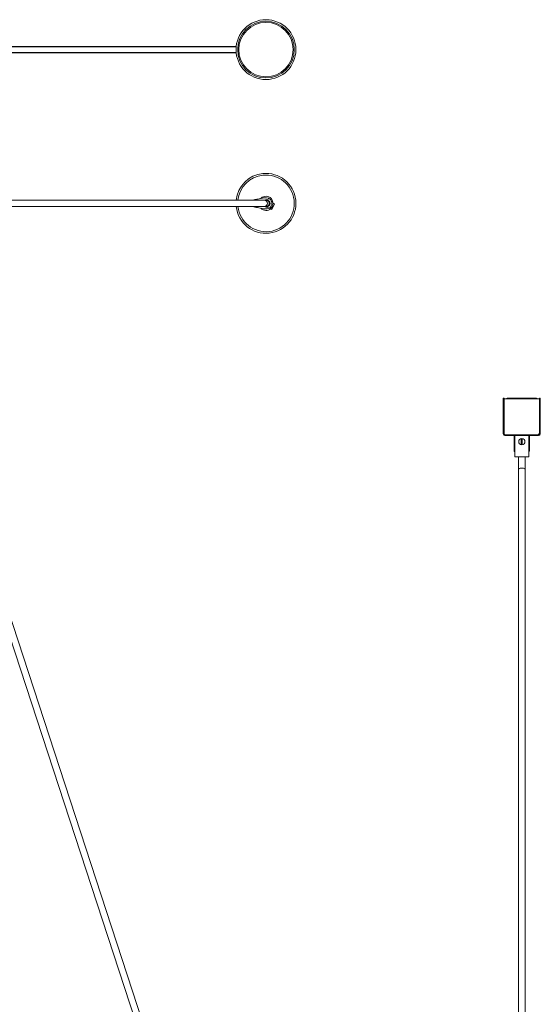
# Model space of a CAD drawing. Header units: inches. Extents: x -279 to 299, y -273 to 303.
# Tile 7 of 7: x 128 to 296, y -14 to 303. Entities that reach past the tile are written whole.
import ezdxf

# ---------------------------------------------------------------- set-up
doc = ezdxf.new("R2010")
doc.units = ezdxf.units.IN
doc.header["$MEASUREMENT"] = 0

# ---------------------------------------------------------------- blocks, each defined once
blk = doc.blocks.new('block 3')
at = {"lineweight": 0}
blk.add_lwpolyline([(203.57, 244.62), (203.3, 244.55), (203.21, 244.53)], dxfattribs=at)
blk = doc.blocks.new('block 11')
at = {"lineweight": 0}
blk.add_lwpolyline([(208.6, 243.86), (208.48, 244.11), (208.39, 244.25)], dxfattribs=at)
blk = doc.blocks.new('block 13')
at = {"lineweight": 0}
blk.add_lwpolyline([(208.53, 241.98), (208.14, 241.81), (207.58, 241.72)], dxfattribs=at)
blk = doc.blocks.new('block 14')
at = {"lineweight": 0}
blk.add_lwpolyline([(207.45, 244.51), (207.49, 244.52), (207.62, 244.52)], dxfattribs=at)
blk = doc.blocks.new('block 15')
at = {"lineweight": 0}
blk.add_lwpolyline([(207.61, 242.42), (207.48, 242.43), (207.43, 242.44)], dxfattribs=at)
blk = doc.blocks.new('block 16')
at = {"lineweight": 0}
blk.add_lwpolyline([(204.72, 244.86), (206.36, 245.15), (206.65, 245.23)], dxfattribs=at)
blk = doc.blocks.new('block 17')
at = {"lineweight": 0}
blk.add_lwpolyline([(207.6, 245.22), (208.2, 245.12), (208.55, 244.95)], dxfattribs=at)
blk = doc.blocks.new('block 42')
at = {"lineweight": 0}
blk.add_lwpolyline([(203.62, 242.43), (203.59, 242.38), (203.56, 242.36)], dxfattribs=at)
blk = doc.blocks.new('block 48')
at = {"lineweight": 0}
blk.add_lwpolyline([(207.75, 241.73), (207.83, 241.74)], dxfattribs=at)
blk = doc.blocks.new('block 50')
at = {"lineweight": 0}
blk.add_lwpolyline([(210.18, 243.36), (209.71, 243.57)], dxfattribs=at)
blk = doc.blocks.new('block 51')
at = {"lineweight": 0}
blk.add_lwpolyline([(208.9, 241.73), (209.37, 241.52)], dxfattribs=at)
blk = doc.blocks.new('block 52')
at = {"lineweight": 0}
blk.add_lwpolyline([(207.27, 244.53), (123.52, 244.53)], dxfattribs=at)
blk = doc.blocks.new('block 53')
at = {"lineweight": 0}
blk.add_lwpolyline([(123.52, 242.43), (207.27, 242.43)], dxfattribs=at)
blk = doc.blocks.new('block 76')
at = {"lineweight": 0}
blk.add_lwpolyline([(203.56, 242.36), (203.34, 242.42)], dxfattribs=at)
blk = doc.blocks.new('block 77')
at = {"lineweight": 0}
blk.add_lwpolyline([(207.58, 241.72), (206.63, 241.72)], dxfattribs=at)
blk = doc.blocks.new('block 78')
at = {"lineweight": 0}
blk.add_lwpolyline([(209.35, 243.41), (209.35, 243.51)], dxfattribs=at)
blk = doc.blocks.new('block 79')
at = {"lineweight": 0}
blk.add_lwpolyline([(207.6, 245.22), (206.65, 245.23)], dxfattribs=at)
blk = doc.blocks.new('block 81')
at = {"lineweight": 0}
blk.add_lwpolyline([(207.62, 244.52), (207.47, 244.52)], dxfattribs=at)
blk = doc.blocks.new('block 82')
at = {"lineweight": 0}
blk.add_lwpolyline([(207.67, 244.5), (207.55, 244.51)], dxfattribs=at)
blk = doc.blocks.new('block 83')
at = {"lineweight": 0}
blk.add_lwpolyline([(207.43, 242.44), (207.54, 242.43)], dxfattribs=at)
blk = doc.blocks.new('block 84')
at = {"lineweight": 0}
blk.add_lwpolyline([(207.8, 244.51), (207.67, 244.5)], dxfattribs=at)
blk = doc.blocks.new('block 85')
at = {"lineweight": 0}
blk.add_lwpolyline([(207.75, 241.73), (207.52, 241.71)], dxfattribs=at)
blk = doc.blocks.new('block 86')
at = {"lineweight": 0}
blk.add_lwpolyline([(207.52, 241.71), (207.58, 241.72)], dxfattribs=at)
blk = doc.blocks.new('block 87')
at = {"lineweight": 0}
blk.add_lwpolyline([(207.35, 241.71), (207.52, 241.71)], dxfattribs=at)
blk = doc.blocks.new('block 88')
at = {"lineweight": 0}
blk.add_lwpolyline([(206.63, 241.72), (207.35, 241.71)], dxfattribs=at)
blk = doc.blocks.new('block 89')
at = {"lineweight": 0}
blk.add_lwpolyline([(208.64, 243.95), (208.48, 243.59)], dxfattribs=at)
blk = doc.blocks.new('block 90')
at = {"lineweight": 0}
blk.add_lwpolyline([(208.06, 242.63), (207.99, 242.48)], dxfattribs=at)
blk = doc.blocks.new('block 91')
at = {"lineweight": 0}
blk.add_lwpolyline([(210.18, 243.36), (209.37, 241.52)], dxfattribs=at)
blk = doc.blocks.new('block 135')
at = {"lineweight": 0}
blk.add_lwpolyline([(206.83, 242.43), (208.53, 241.98)], dxfattribs=at)
blk = doc.blocks.new('block 136')
at = {"lineweight": 0}
blk.add_lwpolyline([(208.55, 244.95), (206.81, 244.53)], dxfattribs=at)
blk = doc.blocks.new('block 156')
at = {"lineweight": 0}
blk.add_open_spline([(197.86, 242.43), (198.44, 237.14), (203.2, 233.32), (208.48, 233.9), (213.77, 234.48), (217.59, 239.24), (217.01, 244.53), (216.43, 249.82), (211.67, 253.63), (206.38, 253.05), (202.02, 252.68), (198.23, 248.89), (197.86, 244.53)], degree=3, knots=[0, 0, 0, 0, 1, 1, 1, 2, 2, 2, 3, 3, 3, 4, 4, 4, 4], dxfattribs=at)
blk = doc.blocks.new('block 157')
at = {"lineweight": 0}
blk.add_open_spline([(198.39, 242.43), (198.97, 237.43), (203.49, 233.85), (208.48, 234.43), (213.48, 235.01), (217.06, 239.53), (216.48, 244.53), (215.9, 249.53), (211.38, 253.11), (206.38, 252.52), (202.31, 252.16), (198.75, 248.6), (198.39, 244.53)], degree=3, knots=[0, 0, 0, 0, 1, 1, 1, 2, 2, 2, 3, 3, 3, 4, 4, 4, 4], dxfattribs=at)
blk = doc.blocks.new('block 162')
at = {"lineweight": 0}
blk.add_open_spline([(206.63, 241.72), (206.15, 241.85), (205.2, 242.05), (204.7, 242.12)], degree=3, dxfattribs=at)
blk = doc.blocks.new('block 163')
at = {"lineweight": 0}
blk.add_open_spline([(203.56, 242.36), (203.85, 242.29), (204.41, 242.17), (204.7, 242.12)], degree=3, dxfattribs=at)
blk = doc.blocks.new('block 164')
at = {"lineweight": 0}
blk.add_open_spline([(209.35, 243.51), (209.37, 244.04), (209.01, 244.68), (208.55, 244.95)], degree=3, dxfattribs=at)
blk = doc.blocks.new('block 165')
at = {"lineweight": 0}
blk.add_open_spline([(208.53, 241.98), (208.99, 242.24), (209.36, 242.88), (209.35, 243.41)], degree=3, dxfattribs=at)
blk = doc.blocks.new('block 166')
at = {"lineweight": 0}
blk.add_open_spline([(207.61, 242.42), (208.19, 242.38), (208.69, 242.82), (208.74, 243.4), (208.78, 243.98), (208.34, 244.48), (207.76, 244.52), (207.73, 244.53), (207.66, 244.53), (207.62, 244.52)], degree=3, knots=[0, 0, 0, 0, 1, 1, 1, 2, 2, 2, 3, 3, 3, 3], dxfattribs=at)
blk = doc.blocks.new('block 167')
at = {"lineweight": 0}
blk.add_open_spline([(204.72, 244.86), (204.43, 244.81), (203.86, 244.69), (203.58, 244.62)], degree=3, dxfattribs=at)
blk = doc.blocks.new('block 170')
at = {"lineweight": 0}
blk.add_open_spline([(207.67, 244.5), (207.66, 244.51), (207.64, 244.52), (207.62, 244.52)], degree=3, dxfattribs=at)
blk = doc.blocks.new('block 173')
at = {"lineweight": 0}
blk.add_open_spline([(205.78, 241.92), (206.64, 241), (208.08, 240.96), (208.99, 241.82), (209.91, 242.68), (209.95, 244.12), (209.09, 245.04), (208.23, 245.95), (206.79, 246), (205.87, 245.14), (205.86, 245.12), (205.83, 245.1), (205.82, 245.09)], degree=3, knots=[0, 0, 0, 0, 1, 1, 1, 2, 2, 2, 3, 3, 3, 4, 4, 4, 4], dxfattribs=at)
blk = doc.blocks.new('block 176')
at = {"lineweight": 0}
blk.add_open_spline([(207.5, 242.43), (208.08, 242.47), (208.52, 242.97), (208.48, 243.55), (208.47, 244), (208.1, 244.42), (207.66, 244.5)], degree=3, knots=[0, 0, 0, 0, 1, 1, 1, 2, 2, 2, 2], dxfattribs=at)
blk = doc.blocks.new('block 195')
at = {"lineweight": 0}
blk.add_open_spline([(203.66, 244.53), (203.65, 244.56), (203.61, 244.61), (203.58, 244.62)], degree=3, dxfattribs=at)
blk = doc.blocks.new('block 196')
at = {"lineweight": 0}
blk.add_open_spline([(206.86, 242.43), (207.44, 242.45), (207.9, 242.93), (207.88, 243.51), (207.86, 244.06), (207.41, 244.51), (206.86, 244.53)], degree=3, knots=[0, 0, 0, 0, 1, 1, 1, 2, 2, 2, 2], dxfattribs=at)
blk = doc.blocks.new('block 207')
at = {"lineweight": 0}
blk.add_open_spline([(216.54, 292.93), (216.54, 297.96), (212.46, 302.04), (207.43, 302.04), (202.4, 302.04), (198.33, 297.96), (198.33, 292.93), (198.33, 287.9), (202.4, 283.82), (207.43, 283.82), (212.46, 283.82), (216.54, 287.9), (216.54, 292.93), (216.54, 292.93), (216.54, 292.93), (216.54, 292.93)], degree=3, knots=[0, 0, 0, 0, 1, 1, 1, 2, 2, 2, 3, 3, 3, 4, 4, 4, 5, 5, 5, 5], dxfattribs=at)
blk = doc.blocks.new('block 208')
at = {"lineweight": 0}
blk.add_open_spline([(217.07, 292.93), (217.07, 298.25), (212.75, 302.57), (207.43, 302.57), (202.11, 302.57), (197.8, 298.25), (197.8, 292.93), (197.8, 287.61), (202.11, 283.3), (207.43, 283.3), (212.75, 283.3), (217.07, 287.61), (217.07, 292.93), (217.07, 292.93), (217.07, 292.93), (217.07, 292.93)], degree=3, knots=[0, 0, 0, 0, 1, 1, 1, 2, 2, 2, 3, 3, 3, 4, 4, 4, 5, 5, 5, 5], dxfattribs=at)
blk = doc.blocks.new('block 219')
at = {"lineweight": 0}
blk.add_open_spline([(216.19, 292.93), (216.19, 297.77), (212.27, 301.69), (207.43, 301.69), (202.6, 301.69), (198.68, 297.77), (198.68, 292.93), (198.68, 288.1), (202.6, 284.18), (207.43, 284.18), (212.27, 284.18), (216.19, 288.1), (216.19, 292.93), (216.19, 292.93), (216.19, 292.93), (216.19, 292.93)], degree=3, knots=[0, 0, 0, 0, 1, 1, 1, 2, 2, 2, 3, 3, 3, 4, 4, 4, 5, 5, 5, 5], dxfattribs=at)
blk = doc.blocks.new('block 233')
at = {"lineweight": 0}
blk.add_lwpolyline([(197.84, 293.8), (112.68, 293.8)], dxfattribs=at)
blk = doc.blocks.new('block 234')
at = {"lineweight": 0}
blk.add_lwpolyline([(112.68, 292.03), (197.84, 292.03)], dxfattribs=at)
blk = doc.blocks.new('block 236')
at = {"lineweight": 0}
blk.add_lwpolyline([(197.86, 293.98), (112.66, 293.98)], dxfattribs=at)
blk = doc.blocks.new('block 237')
at = {"lineweight": 0}
blk.add_lwpolyline([(112.66, 291.88), (197.86, 291.88)], dxfattribs=at)
blk = doc.blocks.new('block 322')
at = {"lineweight": 0}
blk.add_open_spline([(290.74, 166.83), (290.74, 167.38), (290.29, 167.83), (289.73, 167.83), (289.18, 167.83), (288.73, 167.38), (288.73, 166.83), (288.73, 166.27), (289.18, 165.82), (289.73, 165.82), (290.29, 165.82), (290.74, 166.27), (290.74, 166.83), (290.74, 166.83), (290.74, 166.83), (290.74, 166.83)], degree=3, knots=[0, 0, 0, 0, 1, 1, 1, 2, 2, 2, 3, 3, 3, 4, 4, 4, 5, 5, 5, 5], dxfattribs=at)
blk = doc.blocks.new('block 348')
at = {"lineweight": 0}
blk.add_lwpolyline([(290.78, 157.97), (290.72, 158.08), (290.54, 158.18), (290.26, 158.25), (289.92, 158.29), (289.55, 158.29), (289.21, 158.25), (288.93, 158.18), (288.75, 158.08), (288.68, 157.97)], dxfattribs=at)
blk = doc.blocks.new('block 357')
at = {"lineweight": 0}
blk.add_lwpolyline([(292.01, 161.94), (292.01, 168.77)], dxfattribs=at)
blk = doc.blocks.new('block 358')
at = {"lineweight": 0}
blk.add_lwpolyline([(287.46, 168.77), (287.46, 161.94)], dxfattribs=at)
blk = doc.blocks.new('block 363')
at = {"lineweight": 0}
blk.add_lwpolyline([(288.68, 161.94), (288.68, -145.33)], dxfattribs=at)
blk = doc.blocks.new('block 364')
at = {"lineweight": 0}
blk.add_lwpolyline([(290.78, -145.34), (290.78, 161.94)], dxfattribs=at)
blk = doc.blocks.new('block 365')
at = {"lineweight": 0}
blk.add_lwpolyline([(292.22, 163.87), (292.22, 168.6)], dxfattribs=at)
blk = doc.blocks.new('block 366')
at = {"lineweight": 0}
blk.add_lwpolyline([(287.24, 168.6), (287.24, 163.87)], dxfattribs=at)
blk = doc.blocks.new('block 376')
at = {"lineweight": 0}
blk.add_lwpolyline([(283.78, 180.26), (284.06, 180.26)], dxfattribs=at)
blk = doc.blocks.new('block 377')
at = {"lineweight": 0}
blk.add_lwpolyline([(283.78, 169.31), (284.06, 169.31)], dxfattribs=at)
blk = doc.blocks.new('block 378')
at = {"lineweight": 0}
blk.add_lwpolyline([(283.78, 180.78), (283.78, 169.31)], dxfattribs=at)
blk = doc.blocks.new('block 379')
at = {"lineweight": 0}
blk.add_lwpolyline([(284.06, 180.78), (284.06, 169.31)], dxfattribs=at)
blk = doc.blocks.new('block 380')
at = {"lineweight": 0}
blk.add_lwpolyline([(295.69, 180.78), (295.41, 180.78)], dxfattribs=at)
blk = doc.blocks.new('block 381')
at = {"lineweight": 0}
blk.add_lwpolyline([(295.69, 169.31), (295.69, 180.78)], dxfattribs=at)
blk = doc.blocks.new('block 382')
at = {"lineweight": 0}
blk.add_lwpolyline([(295.69, 180.26), (295.41, 180.26)], dxfattribs=at)
blk = doc.blocks.new('block 383')
at = {"lineweight": 0}
blk.add_lwpolyline([(295.41, 169.31), (295.41, 180.78)], dxfattribs=at)
blk = doc.blocks.new('block 384')
at = {"lineweight": 0}
blk.add_lwpolyline([(295.69, 169.31), (295.41, 169.31)], dxfattribs=at)
blk = doc.blocks.new('block 385')
at = {"lineweight": 0}
blk.add_lwpolyline([(283.78, 180.78), (284.06, 180.78)], dxfattribs=at)
blk = doc.blocks.new('block 386')
at = {"lineweight": 0}
blk.add_lwpolyline([(284.32, 169.05), (295.15, 169.05)], dxfattribs=at)
blk = doc.blocks.new('block 387')
at = {"lineweight": 0}
blk.add_lwpolyline([(295.15, 168.77), (295.15, 169.05)], dxfattribs=at)
blk = doc.blocks.new('block 388')
at = {"lineweight": 0}
blk.add_lwpolyline([(284.32, 168.77), (295.15, 168.77)], dxfattribs=at)
blk = doc.blocks.new('block 389')
at = {"lineweight": 0}
blk.add_lwpolyline([(284.32, 168.77), (284.32, 169.05)], dxfattribs=at)
blk = doc.blocks.new('block 397')
at = {"lineweight": 0}
blk.add_lwpolyline([(289.57, 166.1), (289.57, 167.57)], dxfattribs=at)
blk = doc.blocks.new('block 398')
at = {"lineweight": 0}
blk.add_lwpolyline([(289.57, 167.57), (289.9, 167.57)], dxfattribs=at)
blk = doc.blocks.new('block 399')
at = {"lineweight": 0}
blk.add_lwpolyline([(289.9, 167.57), (289.9, 166.1)], dxfattribs=at)
blk = doc.blocks.new('block 400')
at = {"lineweight": 0}
blk.add_lwpolyline([(289.9, 166.1), (289.57, 166.1)], dxfattribs=at)
blk = doc.blocks.new('block 401')
at = {"lineweight": 0}
blk.add_lwpolyline([(292.01, 161.94), (287.46, 161.94)], dxfattribs=at)
blk = doc.blocks.new('block 413')
at = {"lineweight": 0}
blk.add_lwpolyline([(294.45, 180.78), (285.02, 180.78)], dxfattribs=at)
blk = doc.blocks.new('block 414')
at = {"lineweight": 0}
blk.add_lwpolyline([(287.46, 163.69), (287.42, 163.69)], dxfattribs=at)
blk = doc.blocks.new('block 415')
at = {"lineweight": 0}
blk.add_lwpolyline([(292.05, 163.69), (292.01, 163.69)], dxfattribs=at)
blk = doc.blocks.new('block 416')
at = {"lineweight": 0}
blk.add_lwpolyline([(295.41, 180.61), (284.06, 180.61)], dxfattribs=at)
blk = doc.blocks.new('block 417')
at = {"lineweight": 0}
blk.add_lwpolyline([(283.78, 180.61), (283.71, 180.61)], dxfattribs=at)
blk = doc.blocks.new('block 418')
at = {"lineweight": 0}
blk.add_lwpolyline([(283.71, 180.61), (283.71, 169.58)], dxfattribs=at)
blk = doc.blocks.new('block 419')
at = {"lineweight": 0}
blk.add_lwpolyline([(289.73, 180.78), (289.73, 180.81)], dxfattribs=at)
blk = doc.blocks.new('block 440')
at = {"lineweight": 0}
blk.add_lwpolyline([(285.02, 180.78), (285.02, 180.61)], dxfattribs=at)
blk = doc.blocks.new('block 441')
at = {"lineweight": 0}
blk.add_lwpolyline([(294.45, 180.61), (294.45, 180.78)], dxfattribs=at)
blk = doc.blocks.new('block 443')
at = {"lineweight": 0}
blk.add_lwpolyline([(287.46, 168.6), (287.24, 168.6)], dxfattribs=at)
blk = doc.blocks.new('block 444')
at = {"lineweight": 0}
blk.add_lwpolyline([(292.22, 168.6), (292.01, 168.6)], dxfattribs=at)
blk = doc.blocks.new('block 445')
at = {"lineweight": 0}
blk.add_lwpolyline([(292.01, 163.87), (292.22, 163.87)], dxfattribs=at)
blk = doc.blocks.new('block 446')
at = {"lineweight": 0}
blk.add_lwpolyline([(287.24, 163.87), (287.46, 163.87)], dxfattribs=at)
blk = doc.blocks.new('block 456')
at = {"lineweight": 0}
blk.add_open_spline([(287.42, 168.77), (287.32, 168.77), (287.24, 168.7), (287.24, 168.6)], degree=3, dxfattribs=at)
blk = doc.blocks.new('block 457')
at = {"lineweight": 0}
blk.add_open_spline([(292.22, 168.6), (292.22, 168.7), (292.14, 168.77), (292.05, 168.77)], degree=3, dxfattribs=at)
blk = doc.blocks.new('block 458')
at = {"lineweight": 0}
blk.add_open_spline([(287.24, 163.87), (287.24, 163.77), (287.32, 163.69), (287.42, 163.69)], degree=3, dxfattribs=at)
blk = doc.blocks.new('block 459')
at = {"lineweight": 0}
blk.add_open_spline([(292.05, 163.69), (292.14, 163.69), (292.22, 163.77), (292.22, 163.87)], degree=3, dxfattribs=at)
blk = doc.blocks.new('block 461')
at = {"lineweight": 0}
blk.add_open_spline([(283.78, 169.31), (283.78, 169.01), (284.02, 168.77), (284.32, 168.77)], degree=3, dxfattribs=at)
blk = doc.blocks.new('block 462')
at = {"lineweight": 0}
blk.add_open_spline([(284.06, 169.31), (284.06, 169.17), (284.17, 169.05), (284.32, 169.05)], degree=3, dxfattribs=at)
blk = doc.blocks.new('block 463')
at = {"lineweight": 0}
blk.add_open_spline([(295.15, 168.77), (295.45, 168.77), (295.69, 169.01), (295.69, 169.31)], degree=3, dxfattribs=at)
blk = doc.blocks.new('block 464')
at = {"lineweight": 0}
blk.add_open_spline([(295.15, 169.05), (295.29, 169.05), (295.41, 169.17), (295.41, 169.31)], degree=3, dxfattribs=at)
blk = doc.blocks.new('block 472')
at = {"lineweight": 0}
blk.add_open_spline([(285.02, 180.78), (284.88, 180.79), (284.7, 180.71), (284.62, 180.61)], degree=3, dxfattribs=at)
blk = doc.blocks.new('block 473')
at = {"lineweight": 0}
blk.add_open_spline([(294.85, 180.61), (294.76, 180.71), (294.58, 180.79), (294.45, 180.78)], degree=3, dxfattribs=at)
blk = doc.blocks.new('block 474')
at = {"lineweight": 0}
blk.add_open_spline([(294.88, 169.05), (295.17, 169.05), (295.41, 169.29), (295.41, 169.58)], degree=3, dxfattribs=at)
blk = doc.blocks.new('block 475')
at = {"lineweight": 0}
blk.add_open_spline([(283.71, 169.58), (283.7, 169.5), (283.74, 169.38), (283.78, 169.32)], degree=3, dxfattribs=at)
blk = doc.blocks.new('block 646')
at = {"lineweight": 0}
blk.add_lwpolyline([(207.86, -142.67), (109.22, 158.97)], dxfattribs=at)
blk = doc.blocks.new('block 647')
at = {"lineweight": 0}
blk.add_lwpolyline([(107.22, 158.31), (205.86, -143.32)], dxfattribs=at)

msp = doc.modelspace()

# ---------------------------------------------------------------- block references
for name in ['block 208', 'block 207', 'block 219', 'block 236', 'block 237', 'block 233', 'block 234', 'block 156', 'block 157', 'block 52', 'block 3', 'block 167', 'block 195', 'block 16', 'block 173', 'block 79', 'block 136', 'block 196', 'block 14', 'block 81', 'block 176', 'block 82', 'block 17', 'block 166', 'block 170', 'block 84', 'block 11', 'block 89', 'block 164', 'block 53', 'block 76', 'block 42', 'block 163', 'block 162', 'block 77', 'block 88', 'block 135', 'block 87', 'block 15', 'block 83', 'block 85', 'block 86', 'block 13', 'block 48', 'block 90', 'block 165', 'block 51', 'block 78', 'block 91', 'block 50', 'block 417', 'block 418', 'block 378', 'block 385', 'block 379', 'block 416', 'block 472', 'block 413', 'block 440', 'block 419', 'block 473', 'block 441', 'block 380', 'block 383', 'block 381', 'block 376', 'block 382', 'block 475', 'block 377', 'block 461', 'block 462', 'block 386', 'block 389', 'block 388', 'block 456', 'block 366', 'block 443', 'block 358', 'block 357', 'block 444', 'block 457', 'block 365', 'block 474', 'block 463', 'block 464', 'block 387', 'block 384', 'block 322', 'block 397', 'block 398', 'block 400', 'block 399', 'block 446', 'block 458', 'block 414', 'block 401', 'block 363', 'block 364', 'block 445', 'block 415', 'block 459', 'block 646', 'block 647', 'block 348']:
    msp.add_blockref(name, (0, 0))

doc.saveas('drawing.dxf')
